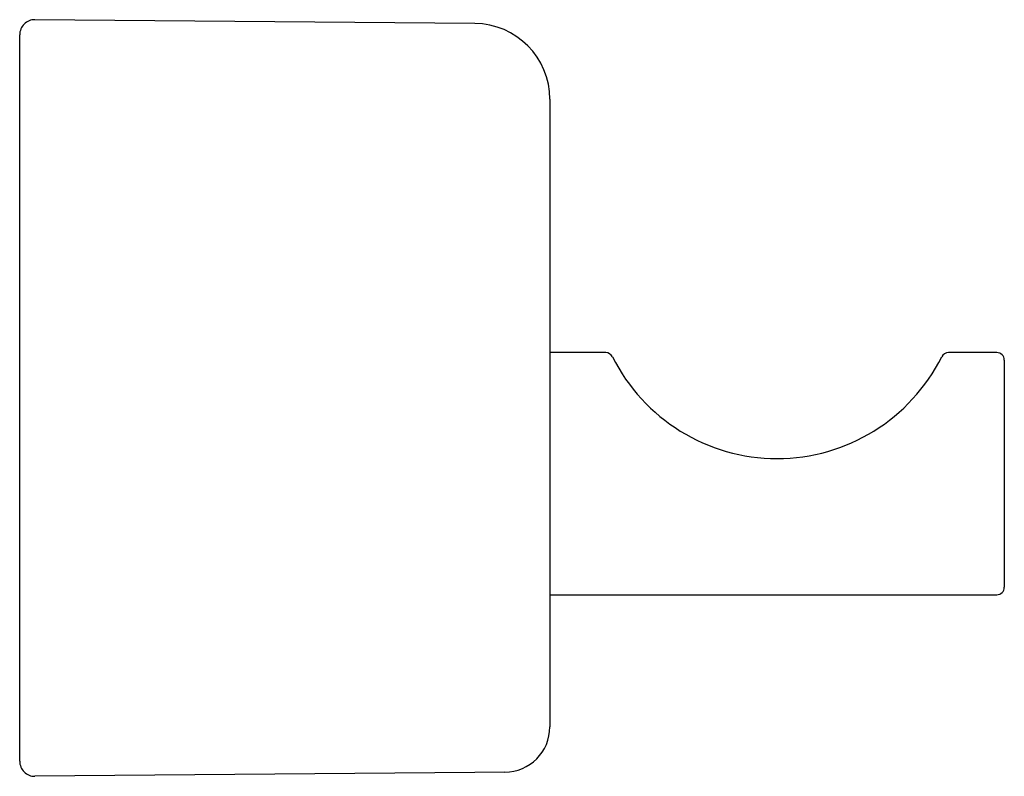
# Model space of a CAD drawing. Header units: millimetres. Extents: x 3907.3761 to 3907.4411, y 1904.1955 to 1904.2455.
import ezdxf

# ---------------------------------------------------------------- set-up
doc = ezdxf.new("R2010")
doc.units = ezdxf.units.MM
doc.layers.add('SANINDUSA', color=3, linetype='Continuous')

msp = doc.modelspace()

# ---------------------------------------------------------------- linework, layer by layer
at = {"layer": 'SANINDUSA'}
for p, q in [((3907.406117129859, 1904.245229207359), (3907.377082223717, 1904.245482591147)), ((3907.376073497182, 1904.21549139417), (3907.376073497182, 1904.244482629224)), ((3907.411073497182, 1904.240229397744), (3907.411073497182, 1904.21549139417)), ((3907.414760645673, 1904.22349139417), (3907.411073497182, 1904.22349139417)), ((3907.440573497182, 1904.22349139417), (3907.437387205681, 1904.22349139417)), ((3907.441073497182, 1904.22299139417), (3907.441073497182, 1904.20799139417)), ((3907.376073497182, 1904.198500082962), (3907.376073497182, 1904.21549139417)), ((3907.411073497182, 1904.21549139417), (3907.411073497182, 1904.198770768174)), ((3907.411073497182, 1904.20749139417), (3907.440573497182, 1904.20749139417)), ((3907.376073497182, 1904.196500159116), (3907.376073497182, 1904.198500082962)), ((3907.406117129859, 1904.19575358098), (3907.377082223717, 1904.195500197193)), ((3907.408099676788, 1904.195770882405), (3907.406117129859, 1904.19575358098))]:
    msp.add_line(p, q, dxfattribs=at)
for centre, radius, start, end in [((3907.377073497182, 1904.244482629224), 0.001000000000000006, 89.49999998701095, 180), ((3907.406073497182, 1904.240229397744), 0.005, 0, 89.49999998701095), ((3907.414740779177, 1904.222960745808), 0.0005310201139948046, 28.52796718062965, 87.85595301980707), ((3907.426073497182, 1904.228634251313), 0.01214285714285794, 206.5093881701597, 333.4916850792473), ((3907.437395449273, 1904.222978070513), 0.0005133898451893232, 90.92004804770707, 152.5716370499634), ((3907.440573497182, 1904.22299139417), 0.0005, 0, 90), ((3907.440573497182, 1904.20799139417), 0.0005, 270, 0), ((3907.408073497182, 1904.198770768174), 0.003, 270.5000000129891, 0), ((3907.377073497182, 1904.196500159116), 0.001000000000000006, 180, 270.5000000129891)]:
    msp.add_arc(centre, radius, start, end, dxfattribs=at)

doc.saveas('drawing.dxf')
